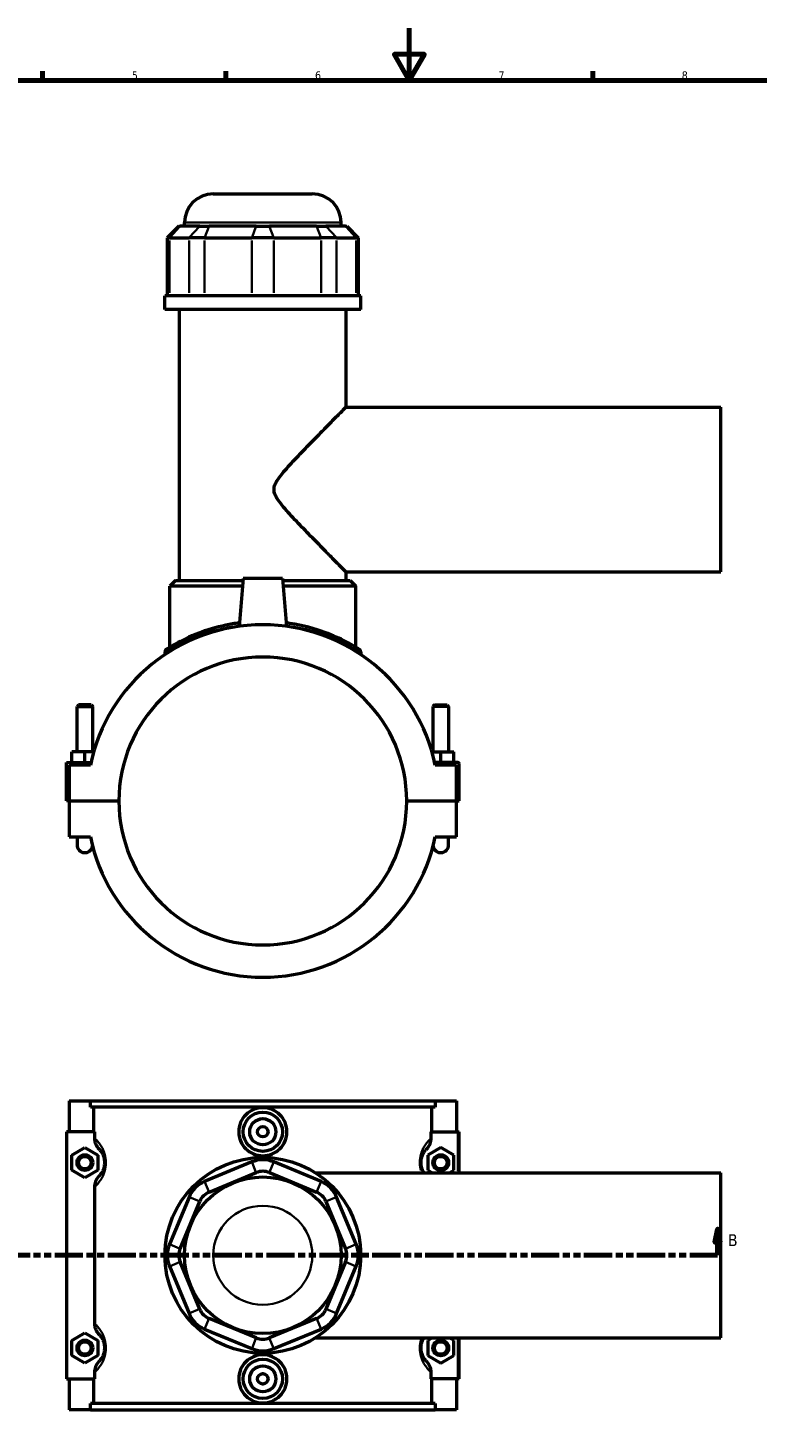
# Model space of a CAD drawing. Header units: millimetres. Extents: x 0 to 898, y -421 to 999.
# Tile 4 of 6: x 275 to 553, y 59 to 594. Entities that reach past the tile are written whole.
import ezdxf

# ---------------------------------------------------------------- set-up
doc = ezdxf.new("R2010")
doc.units = ezdxf.units.MM
doc.linetypes.add('DOUBLE_DASH_CHAIN', pattern=[1.2403, 0.6614, -0.0827, 0.1654, -0.0827, 0.1654, -0.0827])
for name, color, linetype, lineweight in [('Border (ANSI)', 7, 'Continuous', 70), ('Section Line (ANSI)', 7, 'DOUBLE_DASH_CHAIN', 70), ('Visible (ANSI)', 7, 'Continuous', 50), ('Visible Narrow (ANSI)', 7, 'Continuous', 35)]:
    doc.layers.add(name, color=color, linetype=linetype, lineweight=lineweight)
doc.styles.add('Label Text (ANSI)', font='tahoma.ttf')
doc.styles.add('Note Text (ANSI)', font='tahoma.ttf')

# ---------------------------------------------------------------- blocks, each defined once
blk = doc.blocks.new('Borders Default Border')
at = {"layer": 'Border (ANSI)'}
for p, q in [((280.33, 574), (280.33, 577.45)), ((350.42, 574), (350.42, 577.45)), ((490.58, 574), (490.58, 577.45))]:
    blk.add_line(p, q, dxfattribs=at)
at = {"layer": 'Border (ANSI)', "flags": 128}
for points in [[(420.5, 594), (420.5, 574), (414.73, 584), (426.27, 584), (420.5, 574)], [(20, 20), (20, 574), (821, 574), (821, 20), (20, 20)]]:
    blk.add_lwpolyline(points, dxfattribs=at)
at = {"layer": 'Border (ANSI)', "color": 230, "true_color": 0xff0080, "char_height": 3.05, "attachment_point": 7, "style": 'Note Text (ANSI)'}
for s, insert in [('5', (314.48, 574.34)), ('6', (384.49, 574.34)), ('7', (454.6, 574.4)), ('8', (524.63, 574.33))]:
    blk.add_mtext(s, dxfattribs=dict(at, insert=insert))
blk = doc.blocks.new('2dTransSection0')
at = {"layer": 'Section Line (ANSI)', "linetype": 'Continuous'}
for p, q in [((163.71, 135.1), (162.71, 130.1)), ((163.71, 130.1), (163.71, 135.1)), ((164.71, 130.1), (163.71, 135.1)), ((538.3, 135.1), (537.3, 130.1)), ((538.3, 130.1), (538.3, 135.1)), ((539.3, 130.1), (538.3, 135.1)), ((162.71, 130.1), (164.71, 130.1)), ((163.71, 125.1), (163.71, 130.1)), ((537.3, 130.1), (539.3, 130.1)), ((538.3, 125.1), (538.3, 130.1)), ((163.71, 125.1), (174.33, 125.1)), ((527.69, 125.1), (538.3, 125.1))]:
    blk.add_line(p, q, dxfattribs=at)
at = {"layer": 'Section Line (ANSI)', "linetype": 'DOUBLE_DASH_CHAIN', "ltscale": 16.303146}
blk.add_line((163.71, 125.1), (538.3, 125.1), dxfattribs=at)
at = {"layer": 'Section Line (ANSI)', "linetype": 'Continuous', "flags": 128}
for points in [[(164.71, 130.1), (163.71, 135.1), (162.71, 130.1), (164.71, 130.1)], [(539.3, 130.1), (538.3, 135.1), (537.3, 130.1), (539.3, 130.1)]]:
    blk.add_lwpolyline(points, dxfattribs=at)
at = {"layer": 'Section Line (ANSI)'}
for points in [[(164.71, 130.1), (163.71, 135.1), (162.71, 130.1), (164.71, 130.1)], [(539.3, 130.1), (538.3, 135.1), (537.3, 130.1), (539.3, 130.1)]]:
    blk.add_solid(points, dxfattribs=at)
at = {"layer": 'Section Line (ANSI)', "char_height": 4.57, "attachment_point": 7, "style": 'Label Text (ANSI)'}
for insert in [(156.96, 128.6), (542.26, 128.6)]:
    blk.add_mtext('B', dxfattribs=dict(at, insert=insert))

msp = doc.modelspace()

# ---------------------------------------------------------------- linework, layer by layer
at = {"layer": 'Visible (ANSI)'}
for p, q in [((345.611, 530.667), (383.451, 530.667)), ((334.611, 518.277), (334.611, 519.667)), ((394.451, 518.277), (394.451, 519.667)), ((332.438, 518.277), (328.038, 513.877)), ((328.875, 513.877), (328.038, 513.877)), ((328.038, 513.877), (328.038, 491.727)), ((328.875, 513.877), (336.342, 513.877)), ((332.438, 518.277), (332.94, 518.277)), ((340.407, 518.277), (332.94, 518.277)), ((342.295, 513.877), (336.342, 513.877)), ((340.407, 518.277), (343.979, 518.277)), ((342.295, 513.877), (360.322, 513.877)), ((362.006, 518.277), (343.979, 518.277)), ((368.741, 513.877), (360.322, 513.877)), ((362.006, 518.277), (367.057, 518.277)), ((385.084, 518.277), (367.057, 518.277)), ((368.741, 513.877), (386.767, 513.877)), ((385.084, 518.277), (388.656, 518.277)), ((392.721, 513.877), (386.767, 513.877)), ((396.123, 518.277), (388.656, 518.277)), ((392.721, 513.877), (400.188, 513.877)), ((396.123, 518.277), (396.625, 518.277)), ((396.625, 518.277), (401.025, 513.877)), ((401.025, 513.877), (400.188, 513.877)), ((401.025, 513.877), (401.025, 491.727)), ((401.931, 491.727), (327.131, 491.727)), ((327.131, 486.417), (327.131, 491.727)), ((401.931, 486.417), (401.931, 491.727)), ((401.931, 486.417), (327.131, 486.417)), ((332.741, 382.917), (332.741, 486.417)), ((396.321, 449.167), (396.321, 486.417)), ((396.321, 449.167), (539.531, 449.167)), ((539.531, 386.167), (539.531, 449.167)), ((396.321, 386.167), (539.531, 386.167)), ((396.321, 382.917), (396.321, 386.167)), ((331.201, 382.917), (329.001, 380.717)), ((356.773, 380.717), (329.001, 380.717)), ((329.001, 357.396), (329.001, 380.717)), ((331.201, 382.917), (356.966, 382.917)), ((357.031, 383.667), (355.43, 365.369)), ((372.031, 383.667), (357.031, 383.667)), ((372.031, 383.667), (373.632, 365.369)), ((372.097, 382.917), (397.861, 382.917)), ((400.061, 380.717), (372.289, 380.717)), ((397.861, 382.917), (400.061, 380.717)), ((400.061, 357.396), (400.061, 380.717)), ((327.131, 355.623), (327.131, 354.643)), ((401.931, 355.623), (401.931, 354.643)), ((294.131, 335.384), (293.531, 334.784)), ((293.531, 334.784), (299.531, 334.784)), ((293.531, 317.417), (293.531, 334.784)), ((298.931, 335.384), (294.131, 335.384)), ((298.931, 335.384), (299.531, 334.784)), ((299.531, 317.417), (299.531, 334.784)), ((430.131, 335.384), (429.531, 334.784)), ((435.531, 334.784), (429.531, 334.784)), ((429.531, 334.784), (429.531, 317.417)), ((430.131, 335.384), (434.931, 335.384)), ((434.931, 335.384), (435.531, 334.784)), ((435.531, 334.784), (435.531, 317.417)), ((296.531, 317.417), (291.531, 317.417)), ((291.531, 313.417), (291.531, 317.417)), ((299.875, 317.417), (296.531, 317.417)), ((296.531, 313.417), (296.531, 317.417)), ((429.187, 317.417), (432.531, 317.417)), ((432.531, 313.417), (432.531, 317.417)), ((432.531, 317.417), (437.531, 317.417)), ((437.531, 313.417), (437.531, 317.417)), ((289.531, 313.417), (298.847, 313.417)), ((289.531, 298.717), (289.531, 313.417)), ((298.63, 312.417), (290.531, 312.417)), ((290.531, 312.417), (290.531, 298.717)), ((439.031, 313.417), (430.215, 313.417)), ((438.531, 312.417), (430.432, 312.417)), ((438.531, 298.717), (438.531, 312.417)), ((439.531, 298.717), (439.531, 312.917)), ((290.531, 298.717), (289.531, 298.717)), ((290.531, 298.717), (309.531, 298.717)), ((290.531, 298.617), (290.531, 284.917)), ((309.531, 298.617), (290.531, 298.617)), ((293.531, 298.617), (293.531, 298.717)), ((299.531, 298.617), (299.531, 298.717)), ((419.531, 298.717), (438.531, 298.717)), ((438.531, 298.617), (419.531, 298.617)), ((429.531, 298.717), (429.531, 298.617)), ((435.531, 298.717), (435.531, 298.617)), ((438.531, 298.717), (439.531, 298.717)), ((438.531, 284.917), (438.531, 298.617)), ((290.531, 284.917), (298.63, 284.917)), ((293.531, 284.917), (293.531, 281.917)), ((430.432, 284.917), (438.531, 284.917)), ((435.531, 281.917), (435.531, 284.917)), ((290.531, 184.101), (290.531, 172.301)), ((290.531, 184.101), (298.63, 184.101)), ((298.63, 184.101), (430.432, 184.101)), ((298.63, 181.741), (298.63, 184.101)), ((430.432, 184.101), (430.432, 181.741)), ((430.432, 184.101), (438.531, 184.101)), ((438.531, 184.101), (438.531, 172.301)), ((430.432, 181.741), (298.63, 181.741)), ((299.979, 172.301), (299.979, 181.741)), ((429.083, 172.301), (429.083, 181.741)), ((300.201, 172.301), (289.531, 172.301)), ((289.531, 172.301), (289.531, 77.901)), ((300.201, 172.301), (300.201, 169.852)), ((428.862, 169.852), (428.862, 172.301)), ((428.862, 172.301), (439.031, 172.301)), ((439.031, 172.301), (439.531, 172.301)), ((439.531, 156.601), (439.531, 172.301)), ((291.531, 163.387), (296.531, 166.274)), ((296.531, 166.274), (301.531, 163.387)), ((432.531, 166.274), (427.531, 163.387)), ((437.531, 163.387), (432.531, 166.274)), ((291.531, 157.614), (291.531, 163.387)), ((301.531, 163.387), (301.531, 157.614)), ((360.322, 160.757), (342.295, 153.29)), ((386.767, 153.29), (368.741, 160.757)), ((427.531, 163.387), (427.531, 157.614)), ((437.531, 157.614), (437.531, 163.387)), ((296.531, 154.727), (291.531, 157.614)), ((301.531, 157.614), (296.531, 154.727)), ((343.979, 149.225), (362.006, 156.692)), ((367.057, 156.692), (385.084, 149.225)), ((384.693, 156.601), (539.531, 156.601)), ((427.531, 157.614), (429.286, 156.601)), ((435.776, 156.601), (437.531, 157.614)), ((539.531, 93.601), (539.531, 156.601)), ((300.201, 151.149), (300.201, 99.052)), ((336.342, 147.337), (328.875, 129.31)), ((332.94, 127.626), (340.407, 145.653)), ((388.656, 145.653), (396.123, 127.626)), ((400.188, 129.31), (392.721, 147.337)), ((328.875, 120.891), (336.342, 102.864)), ((340.407, 104.548), (332.94, 122.575)), ((396.123, 122.575), (388.656, 104.548)), ((392.721, 102.864), (400.188, 120.891)), ((342.295, 96.911), (360.322, 89.444)), ((362.006, 93.509), (343.979, 100.976)), ((385.084, 100.976), (367.057, 93.509)), ((368.741, 89.444), (386.767, 96.911)), ((291.531, 92.587), (296.531, 95.474)), ((291.531, 86.814), (291.531, 92.587)), ((296.531, 95.474), (301.531, 92.587)), ((301.531, 92.587), (301.531, 86.814)), ((384.693, 93.601), (539.531, 93.601)), ((429.286, 93.601), (427.531, 92.587)), ((427.531, 92.587), (427.531, 86.814)), ((437.531, 92.587), (435.776, 93.601)), ((437.531, 86.814), (437.531, 92.587)), ((439.531, 77.901), (439.531, 93.601)), ((296.531, 83.927), (291.531, 86.814)), ((301.531, 86.814), (296.531, 83.927)), ((427.531, 86.814), (432.531, 83.927)), ((432.531, 83.927), (437.531, 86.814)), ((300.201, 80.349), (300.201, 77.901)), ((428.862, 77.901), (428.862, 80.349)), ((289.531, 77.901), (300.201, 77.901)), ((290.531, 77.901), (290.531, 66.101)), ((299.979, 68.461), (299.979, 77.901)), ((439.031, 77.901), (428.862, 77.901)), ((429.083, 68.461), (429.083, 77.901)), ((438.531, 77.901), (438.531, 66.101)), ((439.531, 77.901), (439.031, 77.901)), ((298.63, 66.101), (290.531, 66.101)), ((430.432, 68.461), (298.63, 68.461)), ((298.63, 66.101), (298.63, 68.461)), ((298.63, 66.101), (430.432, 66.101)), ((430.432, 68.461), (430.432, 66.101)), ((438.531, 66.101), (430.432, 66.101))]:
    msp.add_line(p, q, dxfattribs=at)
for centre, radius in [((364.531, 172.301), 7.5), ((364.531, 172.301), 5), ((364.531, 172.301), 2), ((296.531, 160.501), 3), ((296.531, 160.501), 2.4), ((364.531, 125.101), 37.4), ((432.531, 160.501), 3), ((432.531, 160.501), 2.4), ((364.531, 125.101), 29.92), ((296.531, 89.701), 3), ((296.531, 89.701), 2.4), ((432.531, 89.701), 3), ((432.531, 89.701), 2.4), ((364.531, 77.901), 7.5), ((364.531, 77.901), 5), ((364.531, 77.901), 2)]:
    msp.add_circle(centre, radius, dxfattribs=at)
for centre, radius, start, end in [((345.611, 519.667), 11, 90, 180), ((383.451, 519.667), 11, 0, 90), ((364.531, 298.667), 67.32, 11.7855, 168.2145), ((364.531, 298.667), 55, 0.05209, 179.94791), ((328.231, 355.623), 1.1, 122.51085, 180), ((400.831, 355.623), 1.1, 0, 57.48915), ((439.031, 312.917), 0.5, 0, 90), ((364.531, 298.667), 55, 180.05209, 359.94791), ((364.531, 298.667), 67.32, 191.7855, 348.2145), ((296.531, 281.917), 3, 180, 349.0821), ((432.531, 281.917), 3, 190.9179, 0), ((364.531, 150.594), 11, 67.5, 112.5), ((364.531, 150.594), 6.6, 67.5, 112.5), ((346.504, 143.127), 11, 112.5, 157.5), ((382.558, 143.127), 11, 22.5, 67.5), ((346.504, 143.127), 6.6, 112.5, 157.5), ((382.558, 143.127), 6.6, 22.5, 67.5), ((339.038, 125.101), 11, 157.5, 202.5), ((390.025, 125.101), 11, 337.5, 22.5), ((339.038, 125.101), 6.6, 157.5, 202.5), ((390.025, 125.101), 6.6, 337.5, 22.5), ((346.504, 107.074), 11, 202.5, 247.5), ((346.504, 107.074), 6.6, 202.5, 247.5), ((382.558, 107.074), 6.6, 292.5, 337.5), ((382.558, 107.074), 11, 292.5, 337.5), ((364.531, 99.607), 6.6, 247.5, 292.5), ((364.531, 99.607), 11, 247.5, 292.5)]:
    msp.add_arc(centre, radius, start, end, dxfattribs=at)
for points, knots in [([(396.321, 386.167), (396.321, 386.167), (396.096, 386.395), (395.212, 387.287), (394.554, 387.952), (392.893, 389.631), (391.888, 390.648), (389.666, 392.899), (388.45, 394.134), (385.634, 397.001), (383.915, 398.757), (380.383, 402.399), (378.57, 404.283), (375.079, 408.007), (373.408, 409.823), (371.2, 412.531), (370.521, 413.415), (369.652, 414.838), (369.389, 415.325), (368.973, 416.395), (368.815, 416.975), (368.815, 418.359), (368.973, 418.94), (369.389, 420.009), (369.652, 420.497), (370.521, 421.92), (371.2, 422.804), (373.408, 425.512), (375.079, 427.327), (378.57, 431.052), (380.383, 432.936), (383.915, 436.577), (385.634, 438.333), (388.45, 441.2), (389.666, 442.436), (391.888, 444.687), (392.893, 445.703), (394.554, 447.383), (395.212, 448.048), (396.096, 448.94), (396.321, 449.167), (396.321, 449.167)], [5.9231112, 5.9231112, 5.9231112, 5.9231112, 6.5734346, 6.5734346, 7.223758, 7.223758, 7.8740814, 7.8740814, 8.5244049, 8.5244049, 9.3548592, 9.3548592, 10.1853136, 10.1853136, 11.015768, 11.015768, 11.4309952, 11.4309952, 11.6386088, 11.6386088, 11.8462224, 11.8462224, 12.053836, 12.053836, 12.2614496, 12.2614496, 12.6766768, 12.6766768, 13.5071311, 13.5071311, 14.3375855, 14.3375855, 15.1680399, 15.1680399, 15.8183633, 15.8183633, 16.4686867, 16.4686867, 17.1190102, 17.1190102, 17.7693336, 17.7693336, 17.7693336, 17.7693336]), ([(355.55, 366.715), (353.781, 366.482), (352.053, 366.185), (346.561, 365.028), (343.061, 363.944), (336.404, 361.4), (333.433, 359.907), (330.29, 358.168), (329.468, 357.68), (328.058, 356.823), (327.641, 356.552), (327.64, 356.551)], [18.2170276, 18.2170276, 18.2170276, 18.2170276, 18.7554667, 18.7554667, 19.9914478, 19.9914478, 21.4681292, 21.4681292, 22.1708872, 22.1708872, 23.1047997, 23.1047997, 23.1047997, 23.1047997]), ([(401.422, 356.551), (401.422, 356.551), (401.037, 356.801), (399.393, 357.805), (397.971, 358.647), (394.022, 360.694), (391.375, 361.926), (384.426, 364.489), (379.855, 365.764), (374.429, 366.591), (373.973, 366.656), (373.514, 366.717)], [11.5523978, 11.5523978, 11.5523978, 11.5523978, 12.4490263, 12.4490263, 13.5363658, 13.5363658, 14.7667637, 14.7667637, 16.300402, 16.300402, 16.4401473, 16.4401473, 16.4401473, 16.4401473]), ([(373.75, 172.301), (373.75, 171.144), (373.516, 169.912), (372.57, 167.651), (371.857, 166.621), (370.219, 164.999), (369.184, 164.298), (366.918, 163.367), (365.686, 163.138), (363.376, 163.138), (362.145, 163.367), (359.878, 164.298), (358.843, 164.999), (357.205, 166.621), (356.493, 167.651), (355.546, 169.912), (355.312, 171.144), (355.312, 173.459), (355.547, 174.692), (356.496, 176.956), (357.211, 177.987), (358.851, 179.607), (359.885, 180.307), (362.149, 181.235), (363.378, 181.463), (365.684, 181.463), (366.914, 181.235), (369.177, 180.307), (370.212, 179.607), (371.852, 177.987), (372.566, 176.956), (373.516, 174.692), (373.75, 173.459), (373.75, 172.301)], [0, 0, 0, 0, 0.3469359, 0.3469359, 0.6938718, 0.6938718, 1.0403092, 1.0403092, 1.3867466, 1.3867466, 1.733184, 1.733184, 2.0796214, 2.0796214, 2.4265573, 2.4265573, 2.7734932, 2.7734932, 3.1209883, 3.1209883, 3.4684834, 3.4684834, 3.8143624, 3.8143624, 4.1602414, 4.1602414, 4.5061204, 4.5061204, 4.8519994, 4.8519994, 5.1994945, 5.1994945, 5.5469896, 5.5469896, 5.5469896, 5.5469896]), ([(300.201, 169.852), (300.201, 169.465), (300.241, 169.079), (300.398, 168.322), (300.513, 167.954), (300.959, 166.903), (301.384, 166.268), (301.911, 165.726)], [-0.45883493, -0.45883493, -0.45883493, -0.45883493, -0.34259081, -0.34259081, -0.22689673, -0.22689673, 0, 0, 0, 0]), ([(427.151, 165.726), (427.712, 166.303), (428.157, 166.985), (428.721, 168.408), (428.862, 169.127), (428.862, 169.852)], [-0.45882375, -0.45882375, -0.45882375, -0.45882375, -0.21767269, -0.21767269, 0, 0, 0, 0]), ([(301.911, 165.726), (302.028, 165.605), (302.154, 165.468), (302.464, 165.097), (302.656, 164.845), (303.012, 164.287), (303.176, 163.999), (303.435, 163.44), (303.535, 163.198), (303.729, 162.632), (303.821, 162.302), (303.945, 161.667), (303.986, 161.374), (304.024, 160.884), (304.031, 160.692), (304.031, 160.501), (304.031, 160.309), (304.024, 160.117), (303.986, 159.627), (303.945, 159.334), (303.821, 158.699), (303.729, 158.369), (303.535, 157.803), (303.435, 157.561), (303.176, 157.002), (303.012, 156.714), (302.656, 156.156), (302.464, 155.904), (302.154, 155.533), (302.028, 155.396), (301.911, 155.275)], [0.6734906, 0.6734906, 0.6734906, 0.6734906, 0.9307985, 0.9307985, 1.2760343, 1.2760343, 1.5581867, 1.5581867, 1.7426571, 1.7426571, 1.9495095, 1.9495095, 2.1090024, 2.1090024, 2.2086854, 2.2086854, 2.2086854, 2.3083685, 2.3083685, 2.4678613, 2.4678613, 2.6747137, 2.6747137, 2.8591841, 2.8591841, 3.1413365, 3.1413365, 3.4865723, 3.4865723, 3.7438802, 3.7438802, 3.7438802, 3.7438802]), ([(426.125, 156.601), (425.992, 156.818), (425.859, 157.062), (425.627, 157.561), (425.527, 157.803), (425.334, 158.369), (425.242, 158.699), (425.117, 159.334), (425.076, 159.627), (425.039, 160.117), (425.031, 160.309), (425.031, 160.501), (425.031, 160.692), (425.039, 160.884), (425.076, 161.374), (425.117, 161.667), (425.242, 162.302), (425.334, 162.632), (425.527, 163.198), (425.627, 163.44), (425.887, 163.999), (426.05, 164.287), (426.407, 164.845), (426.598, 165.097), (426.909, 165.468), (427.034, 165.605), (427.151, 165.726)], [1.3262242, 1.3262242, 1.3262242, 1.3262242, 1.558187, 1.558187, 1.7426572, 1.7426572, 1.9495095, 1.9495095, 2.1090024, 2.1090024, 2.2086854, 2.2086854, 2.2086854, 2.3083685, 2.3083685, 2.4678613, 2.4678613, 2.6747136, 2.6747136, 2.8591838, 2.8591838, 3.141336, 3.141336, 3.4865717, 3.4865717, 3.7438802, 3.7438802, 3.7438802, 3.7438802]), ([(301.911, 155.275), (301.35, 154.698), (300.905, 154.016), (300.342, 152.593), (300.201, 151.874), (300.201, 151.149)], [-0.45882375, -0.45882375, -0.45882375, -0.45882375, -0.21767269, -0.21767269, 0, 0, 0, 0]), ([(300.201, 99.052), (300.201, 98.665), (300.241, 98.279), (300.398, 97.522), (300.513, 97.154), (300.959, 96.103), (301.384, 95.468), (301.911, 94.926)], [-0.45883493, -0.45883493, -0.45883493, -0.45883493, -0.34259081, -0.34259081, -0.22689673, -0.22689673, 0, 0, 0, 0]), ([(301.911, 94.926), (302.028, 94.805), (302.154, 94.668), (302.464, 94.297), (302.656, 94.045), (303.012, 93.487), (303.176, 93.199), (303.435, 92.64), (303.535, 92.398), (303.729, 91.832), (303.821, 91.502), (303.945, 90.867), (303.986, 90.574), (304.024, 90.084), (304.031, 89.892), (304.031, 89.701), (304.031, 89.509), (304.024, 89.317), (303.986, 88.827), (303.945, 88.534), (303.821, 87.899), (303.729, 87.569), (303.535, 87.003), (303.435, 86.761), (303.176, 86.202), (303.012, 85.914), (302.656, 85.356), (302.464, 85.104), (302.154, 84.733), (302.028, 84.596), (301.911, 84.475)], [0.6734906, 0.6734906, 0.6734906, 0.6734906, 0.9307989, 0.9307989, 1.2760346, 1.2760346, 1.5581869, 1.5581869, 1.7426572, 1.7426572, 1.9495095, 1.9495095, 2.1090024, 2.1090024, 2.2086854, 2.2086854, 2.2086854, 2.3083685, 2.3083685, 2.4678613, 2.4678613, 2.6747136, 2.6747136, 2.8591839, 2.8591839, 3.1413362, 3.1413362, 3.4865719, 3.4865719, 3.7438802, 3.7438802, 3.7438802, 3.7438802]), ([(427.151, 84.475), (427.034, 84.596), (426.909, 84.733), (426.598, 85.104), (426.407, 85.356), (426.05, 85.914), (425.887, 86.202), (425.627, 86.761), (425.527, 87.003), (425.334, 87.569), (425.242, 87.899), (425.117, 88.534), (425.076, 88.827), (425.039, 89.317), (425.031, 89.509), (425.031, 89.701), (425.031, 89.892), (425.039, 90.084), (425.076, 90.574), (425.117, 90.867), (425.242, 91.502), (425.334, 91.832), (425.527, 92.398), (425.627, 92.64), (425.859, 93.139), (425.992, 93.383), (426.125, 93.601)], [0.6729505, 0.6729505, 0.6729505, 0.6729505, 0.9302686, 0.9302686, 1.2755007, 1.2755007, 1.5576506, 1.5576506, 1.7421187, 1.7421187, 1.9489693, 1.9489693, 2.1084622, 2.1084622, 2.2081453, 2.2081453, 2.2081453, 2.3078283, 2.3078283, 2.4673212, 2.4673212, 2.6741718, 2.6741718, 2.8586399, 2.8586399, 3.0906065, 3.0906065, 3.0906065, 3.0906065]), ([(373.75, 77.901), (373.75, 76.742), (373.516, 75.509), (372.566, 73.245), (371.852, 72.214), (370.212, 70.594), (369.177, 69.894), (366.914, 68.966), (365.684, 68.738), (363.378, 68.738), (362.149, 68.966), (359.885, 69.894), (358.851, 70.594), (357.211, 72.214), (356.496, 73.245), (355.547, 75.509), (355.312, 76.742), (355.312, 77.901), (355.312, 79.057), (355.546, 80.289), (356.493, 82.55), (357.205, 83.58), (358.843, 85.202), (359.878, 85.903), (362.145, 86.834), (363.376, 87.063), (365.686, 87.063), (366.918, 86.834), (369.184, 85.903), (370.219, 85.202), (371.857, 83.58), (372.57, 82.55), (373.516, 80.289), (373.75, 79.057), (373.75, 77.901)], [2.7734932, 2.7734932, 2.7734932, 2.7734932, 3.1209883, 3.1209883, 3.4684834, 3.4684834, 3.8143624, 3.8143624, 4.1602414, 4.1602414, 4.5061204, 4.5061204, 4.8519994, 4.8519994, 5.1994945, 5.1994945, 5.5469896, 5.5469896, 5.5469896, 5.8939255, 5.8939255, 6.2408614, 6.2408614, 6.5872988, 6.5872988, 6.9337362, 6.9337362, 7.2801736, 7.2801736, 7.626611, 7.626611, 7.9735469, 7.9735469, 8.3204828, 8.3204828, 8.3204828, 8.3204828]), ([(301.911, 84.475), (301.35, 83.898), (300.905, 83.216), (300.342, 81.793), (300.201, 81.074), (300.201, 80.349)], [-0.45882375, -0.45882375, -0.45882375, -0.45882375, -0.21767269, -0.21767269, 0, 0, 0, 0]), ([(428.862, 80.349), (428.862, 80.736), (428.822, 81.122), (428.665, 81.879), (428.549, 82.247), (428.103, 83.298), (427.678, 83.933), (427.151, 84.475)], [-0.45883493, -0.45883493, -0.45883493, -0.45883493, -0.34259081, -0.34259081, -0.22689673, -0.22689673, 0, 0, 0, 0])]:
    msp.add_open_spline(points, degree=3, knots=knots, dxfattribs=at)
at = {"layer": 'Visible Narrow (ANSI)'}
for p, q in [((394.083, 519.667), (334.98, 519.667)), ((332.737, 518.057), (329.078, 514.097)), ((340.204, 518.057), (336.545, 514.097)), ((343.895, 518.057), (342.379, 514.097)), ((361.921, 518.057), (360.406, 514.097)), ((367.141, 518.057), (368.657, 514.097)), ((385.168, 518.057), (386.683, 514.097)), ((388.859, 518.057), (392.517, 514.097)), ((396.326, 518.057), (399.984, 514.097)), ((328.875, 492.835), (328.875, 512.77)), ((336.342, 512.77), (336.342, 492.835)), ((342.295, 492.835), (342.295, 512.77)), ((360.322, 512.77), (360.322, 492.835)), ((368.741, 492.835), (368.741, 512.77)), ((386.767, 512.77), (386.767, 492.835)), ((392.721, 492.835), (392.721, 512.77)), ((400.188, 512.77), (400.188, 492.835)), ((439.031, 171.516), (439.031, 157.386)), ((361.921, 156.895), (360.406, 160.554)), ((367.141, 156.895), (368.657, 160.554)), ((342.379, 153.087), (343.895, 149.428)), ((385.168, 149.428), (386.683, 153.087)), ((340.204, 145.737), (336.545, 147.253)), ((388.859, 145.737), (392.517, 147.253)), ((332.737, 127.71), (329.078, 129.226)), ((396.326, 127.71), (399.984, 129.226)), ((332.737, 122.491), (329.078, 120.975)), ((396.326, 122.491), (399.984, 120.975)), ((340.204, 104.464), (336.545, 102.948)), ((388.859, 104.464), (392.517, 102.948)), ((343.895, 100.773), (342.379, 97.114)), ((385.168, 100.773), (386.683, 97.114)), ((361.921, 93.306), (360.406, 89.647)), ((367.141, 93.306), (368.657, 89.647)), ((439.031, 92.816), (439.031, 78.686))]:
    msp.add_line(p, q, dxfattribs=at)
msp.add_circle((364.531, 125.101), 18.92, dxfattribs=at)
msp.add_arc((400.831, 355.623), 1.1, 2.87446, 54.61469, dxfattribs=at)
for points, knots in [([(327.218, 355.678), (327.381, 355.779), (327.769, 356.017), (328.985, 356.735), (329.818, 357.215), (333.004, 358.926), (336.016, 360.394), (342.765, 362.898), (346.313, 363.965), (351.122, 364.948), (352.073, 365.122), (353.039, 365.279)], [-22.8602669, -22.8602669, -22.8602669, -22.8602669, -22.1708872, -22.1708872, -21.4681292, -21.4681292, -19.9914478, -19.9914478, -18.7554667, -18.7554667, -18.4586773, -18.4586773, -18.4586773, -18.4586773]), ([(376.025, 365.28), (380.679, 364.521), (384.96, 363.342), (391.746, 360.913), (394.429, 359.7), (398.432, 357.686), (399.874, 356.857), (401.335, 355.991), (401.691, 355.772), (401.845, 355.677)], [-16.1984987, -16.1984987, -16.1984987, -16.1984987, -14.7667637, -14.7667637, -13.5363658, -13.5363658, -12.4490263, -12.4490263, -11.7969294, -11.7969294, -11.7969294, -11.7969294]), ([(300.618, 151.534), (300.812, 151.72), (301.017, 151.929), (301.569, 152.534), (301.93, 152.97), (302.604, 153.937), (302.914, 154.436), (303.405, 155.405), (303.593, 155.825), (303.959, 156.805), (304.133, 157.378), (304.369, 158.478), (304.446, 158.986), (304.517, 159.836), (304.531, 160.168), (304.531, 160.501), (304.531, 160.833), (304.517, 161.165), (304.446, 162.015), (304.369, 162.523), (304.133, 163.623), (303.959, 164.196), (303.593, 165.176), (303.405, 165.596), (302.914, 166.565), (302.604, 167.064), (301.93, 168.031), (301.569, 168.467), (301.017, 169.072), (300.812, 169.281), (300.618, 169.467)], [-3.7072222, -3.7072222, -3.7072222, -3.7072222, -3.4865723, -3.4865723, -3.1413365, -3.1413365, -2.8591841, -2.8591841, -2.6747137, -2.6747137, -2.4678613, -2.4678613, -2.3083685, -2.3083685, -2.2086854, -2.2086854, -2.2086854, -2.1090024, -2.1090024, -1.9495095, -1.9495095, -1.7426571, -1.7426571, -1.5581867, -1.5581867, -1.2760343, -1.2760343, -0.9307985, -0.9307985, -0.7101486, -0.7101486, -0.7101486, -0.7101486]), ([(428.604, 169.619), (428.365, 169.396), (428.106, 169.138), (427.494, 168.467), (427.132, 168.031), (426.458, 167.064), (426.149, 166.565), (425.658, 165.596), (425.469, 165.176), (425.103, 164.196), (424.929, 163.623), (424.694, 162.523), (424.616, 162.015), (424.545, 161.165), (424.531, 160.833), (424.531, 160.501), (424.531, 160.168), (424.545, 159.836), (424.616, 158.986), (424.694, 158.478), (424.836, 157.814), (424.879, 157.634), (424.925, 157.458)], [-3.7692169, -3.7692169, -3.7692169, -3.7692169, -3.4865717, -3.4865717, -3.141336, -3.141336, -2.8591838, -2.8591838, -2.6747136, -2.6747136, -2.4678613, -2.4678613, -2.3083685, -2.3083685, -2.2086854, -2.2086854, -2.2086854, -2.1090024, -2.1090024, -1.9495095, -1.9495095, -1.8880477, -1.8880477, -1.8880477, -1.8880477]), ([(300.618, 80.734), (300.812, 80.92), (301.017, 81.129), (301.569, 81.734), (301.93, 82.17), (302.604, 83.137), (302.914, 83.636), (303.405, 84.605), (303.593, 85.025), (303.959, 86.005), (304.133, 86.578), (304.369, 87.678), (304.446, 88.186), (304.517, 89.036), (304.531, 89.368), (304.531, 89.701), (304.531, 90.033), (304.517, 90.365), (304.446, 91.215), (304.369, 91.723), (304.133, 92.823), (303.959, 93.396), (303.593, 94.376), (303.405, 94.796), (302.914, 95.765), (302.604, 96.264), (301.93, 97.231), (301.569, 97.667), (301.017, 98.272), (300.812, 98.481), (300.618, 98.667)], [-3.7072222, -3.7072222, -3.7072222, -3.7072222, -3.4865719, -3.4865719, -3.1413362, -3.1413362, -2.8591839, -2.8591839, -2.6747136, -2.6747136, -2.4678613, -2.4678613, -2.3083685, -2.3083685, -2.2086854, -2.2086854, -2.2086854, -2.1090024, -2.1090024, -1.9495095, -1.9495095, -1.7426572, -1.7426572, -1.5581869, -1.5581869, -1.2760346, -1.2760346, -0.9307989, -0.9307989, -0.7101486, -0.7101486, -0.7101486, -0.7101486]), ([(424.925, 92.743), (424.879, 92.567), (424.836, 92.387), (424.694, 91.723), (424.616, 91.215), (424.545, 90.365), (424.531, 90.033), (424.531, 89.701), (424.531, 89.368), (424.545, 89.036), (424.616, 88.186), (424.694, 87.678), (424.929, 86.578), (425.103, 86.005), (425.469, 85.025), (425.658, 84.605), (426.149, 83.637), (426.458, 83.137), (427.132, 82.17), (427.494, 81.734), (428.106, 81.063), (428.365, 80.805), (428.604, 80.582)], [-2.528783, -2.528783, -2.528783, -2.528783, -2.4673212, -2.4673212, -2.3078283, -2.3078283, -2.2081453, -2.2081453, -2.2081453, -2.1084622, -2.1084622, -1.9489693, -1.9489693, -1.7421187, -1.7421187, -1.5576506, -1.5576506, -1.2755007, -1.2755007, -0.9302686, -0.9302686, -0.6476137, -0.6476137, -0.6476137, -0.6476137])]:
    msp.add_open_spline(points, degree=3, knots=knots, dxfattribs=at)

# ---------------------------------------------------------------- block references
msp.add_blockref('Borders Default Border', (0, 0))
at = {"layer": 'Section Line (ANSI)'}
msp.add_blockref('2dTransSection0', (0, 0), dxfattribs=at)

doc.saveas('drawing.dxf')
